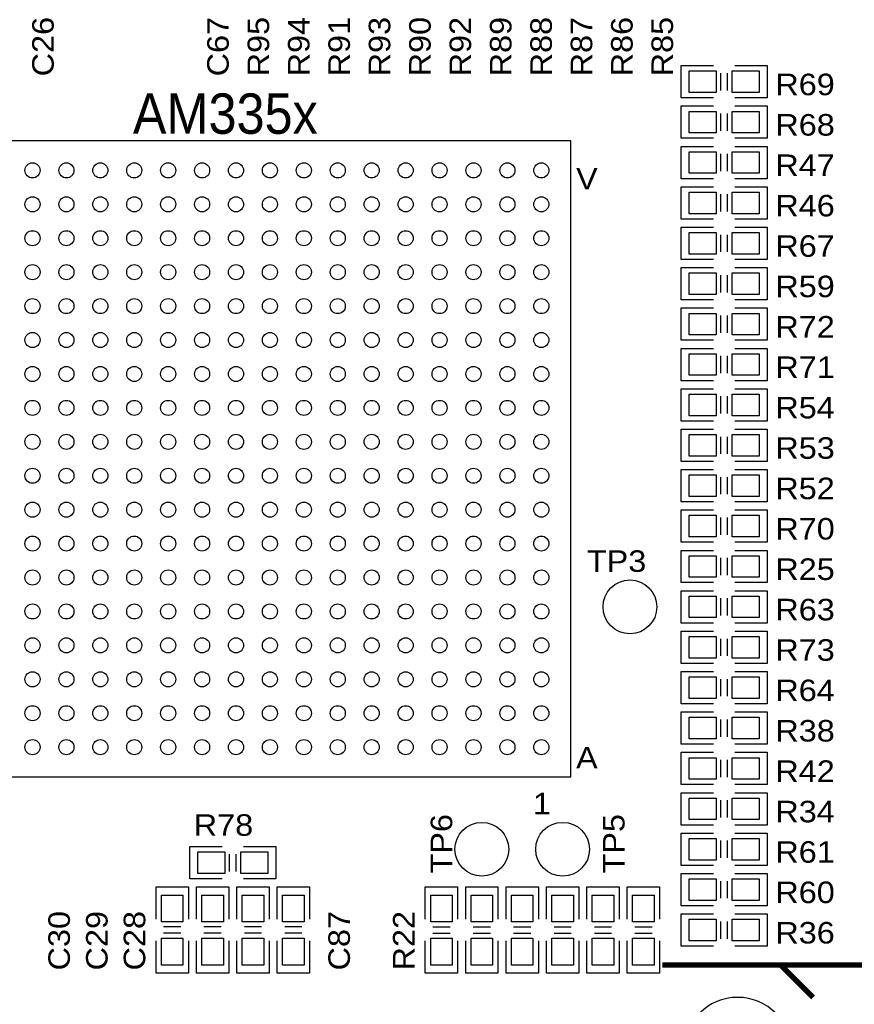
# Model space of a CAD drawing. Extents: x -14006 to 19506, y -9606 to 12409.
# Tile 10 of 29: x -5154 to -2055, y 2997 to 6653. Entities that reach past the tile are written whole.
import ezdxf

# ---------------------------------------------------------------- set-up
doc = ezdxf.new("R2010")
doc.units = 0
doc.layers.add('1', color=7, linetype='CONTINUOUS')

# ---------------------------------------------------------------- blocks, each defined once
blk = doc.blocks.new('FIGURE_SQUARE')
blk.add_lwpolyline([(-0.5, -0.5), (-0.5, 0.5), (0.5, 0.5), (0.5, -0.5)], close=True)
blk = doc.blocks.new('FIGURE_CIRCLE')
blk.add_circle((0, 0), 0.5)

msp = doc.modelspace()

# ---------------------------------------------------------------- linework, layer by layer
at = {"layer": '1'}
for points in [[(-2578, 6362.64), (-2698, 6362.64), (-2698, 6482.64), (-2578, 6482.64)], [(-2498, 6482.64), (-2378, 6482.64), (-2378, 6362.64)], [(-2550, 6390.64), (-2550, 6454.64)], [(-2526, 6390.64), (-2526, 6454.64)], [(-2378, 6362.64), (-2498, 6362.64)], [(-2578, 6212.64), (-2698, 6212.64), (-2698, 6332.64), (-2578, 6332.64)], [(-2498, 6332.64), (-2378, 6332.64), (-2378, 6212.64)], [(-2550, 6240.64), (-2550, 6304.64)], [(-2526, 6240.64), (-2526, 6304.64)], [(-2578, 6062.64), (-2698, 6062.64), (-2698, 6182.64), (-2578, 6182.64)], [(-2378, 6212.64), (-2498, 6212.64)], [(-2498, 6182.64), (-2378, 6182.64), (-2378, 6062.64)], [(-2550, 6090.64), (-2550, 6154.64)], [(-2526, 6090.64), (-2526, 6154.64)], [(-2378, 6062.64), (-2498, 6062.64)], [(-2578, 5912.64), (-2698, 5912.64), (-2698, 6032.64), (-2578, 6032.64)], [(-2550, 5940.64), (-2550, 6004.64)], [(-2526, 5940.64), (-2526, 6004.64)], [(-2498, 6032.64), (-2378, 6032.64), (-2378, 5912.64)], [(-2378, 5912.64), (-2498, 5912.64)], [(-2578, 5762.64), (-2698, 5762.64), (-2698, 5882.64), (-2578, 5882.64)], [(-2550, 5790.64), (-2550, 5854.64)], [(-2526, 5790.64), (-2526, 5854.64)], [(-2498, 5882.64), (-2378, 5882.64), (-2378, 5762.64)], [(-2378, 5762.64), (-2498, 5762.64)], [(-2578, 5612.64), (-2698, 5612.64), (-2698, 5732.64), (-2578, 5732.64)], [(-2550, 5640.64), (-2550, 5704.64)], [(-2526, 5640.64), (-2526, 5704.64)], [(-2498, 5732.64), (-2378, 5732.64), (-2378, 5612.64)], [(-2378, 5612.64), (-2498, 5612.64)], [(-2578, 5462.64), (-2698, 5462.64), (-2698, 5582.64), (-2578, 5582.64)], [(-2498, 5582.64), (-2378, 5582.64), (-2378, 5462.64)], [(-2550, 5490.64), (-2550, 5554.64)], [(-2526, 5490.64), (-2526, 5554.64)], [(-2378, 5462.64), (-2498, 5462.64)], [(-2578, 5312.64), (-2698, 5312.64), (-2698, 5432.64), (-2578, 5432.64)], [(-2498, 5432.64), (-2378, 5432.64), (-2378, 5312.64)], [(-2550, 5340.64), (-2550, 5404.64)], [(-2526, 5340.64), (-2526, 5404.64)], [(-2378, 5312.64), (-2498, 5312.64)], [(-2578, 5162.64), (-2698, 5162.64), (-2698, 5282.64), (-2578, 5282.64)], [(-2498, 5282.64), (-2378, 5282.64), (-2378, 5162.64)], [(-2550, 5190.64), (-2550, 5254.64)], [(-2526, 5190.64), (-2526, 5254.64)], [(-2378, 5162.64), (-2498, 5162.64)], [(-2578, 5012.64), (-2698, 5012.64), (-2698, 5132.64), (-2578, 5132.64)], [(-2498, 5132.64), (-2378, 5132.64), (-2378, 5012.64)], [(-2550, 5040.64), (-2550, 5104.64)], [(-2526, 5040.64), (-2526, 5104.64)], [(-2378, 5012.64), (-2498, 5012.64)], [(-2578, 4862.64), (-2698, 4862.64), (-2698, 4982.64), (-2578, 4982.64)], [(-2498, 4982.64), (-2378, 4982.64), (-2378, 4862.64)], [(-2550, 4890.64), (-2550, 4954.64)], [(-2526, 4890.64), (-2526, 4954.64)], [(-2578, 4712.64), (-2698, 4712.64), (-2698, 4832.64), (-2578, 4832.64)], [(-2378, 4862.64), (-2498, 4862.64)], [(-2498, 4832.64), (-2378, 4832.64), (-2378, 4712.64)], [(-2550, 4740.64), (-2550, 4804.64)], [(-2526, 4740.64), (-2526, 4804.64)], [(-2578, 4562.64), (-2698, 4562.64), (-2698, 4682.64), (-2578, 4682.64)], [(-2378, 4712.64), (-2498, 4712.64)], [(-2498, 4682.64), (-2378, 4682.64), (-2378, 4562.64)], [(-2550, 4590.64), (-2550, 4654.64)], [(-2526, 4590.64), (-2526, 4654.64)], [(-2378, 4562.64), (-2498, 4562.64)], [(-2578, 4412.64), (-2698, 4412.64), (-2698, 4532.64), (-2578, 4532.64)], [(-2550, 4440.64), (-2550, 4504.64)], [(-2526, 4440.64), (-2526, 4504.64)], [(-2498, 4532.64), (-2378, 4532.64), (-2378, 4412.64)], [(-2378, 4412.64), (-2498, 4412.64)], [(-2578, 4262.64), (-2698, 4262.64), (-2698, 4382.64), (-2578, 4382.64)], [(-2550, 4290.64), (-2550, 4354.64)], [(-2526, 4290.64), (-2526, 4354.64)], [(-2498, 4382.64), (-2378, 4382.64), (-2378, 4262.64)], [(-2378, 4262.64), (-2498, 4262.64)], [(-2578, 4112.64), (-2698, 4112.64), (-2698, 4232.64), (-2578, 4232.64)], [(-2550, 4140.64), (-2550, 4204.64)], [(-2526, 4140.64), (-2526, 4204.64)], [(-2498, 4232.64), (-2378, 4232.64), (-2378, 4112.64)], [(-2378, 4112.64), (-2498, 4112.64)], [(-2578, 3962.64), (-2698, 3962.64), (-2698, 4082.64), (-2578, 4082.64)], [(-2498, 4082.64), (-2378, 4082.64), (-2378, 3962.64)], [(-2550, 3990.64), (-2550, 4054.64)], [(-2526, 3990.64), (-2526, 4054.64)], [(-2378, 3962.64), (-2498, 3962.64)], [(-2578, 3812.64), (-2698, 3812.64), (-2698, 3932.64), (-2578, 3932.64)], [(-2498, 3932.64), (-2378, 3932.64), (-2378, 3812.64)], [(-2550, 3840.64), (-2550, 3904.64)], [(-2526, 3840.64), (-2526, 3904.64)], [(-2378, 3812.64), (-2498, 3812.64)], [(-2578, 3662.64), (-2698, 3662.64), (-2698, 3782.64), (-2578, 3782.64)], [(-2498, 3782.64), (-2378, 3782.64), (-2378, 3662.64)], [(-2550, 3690.64), (-2550, 3754.64)], [(-2526, 3690.64), (-2526, 3754.64)], [(-2378, 3662.64), (-2498, 3662.64)], [(-2578, 3512.64), (-2698, 3512.64), (-2698, 3632.64), (-2578, 3632.64)], [(-2498, 3632.64), (-2378, 3632.64), (-2378, 3512.64)], [(-2550, 3540.64), (-2550, 3604.64)], [(-2526, 3540.64), (-2526, 3604.64)], [(-4403, 3462.64), (-4523, 3462.64), (-4523, 3582.64), (-4403, 3582.64)], [(-4375, 3490.64), (-4375, 3554.64)], [(-4351, 3490.64), (-4351, 3554.64)], [(-4323, 3582.64), (-4203, 3582.64), (-4203, 3462.64)], [(-2378, 3512.64), (-2498, 3512.64)], [(-2578, 3362.64), (-2698, 3362.64), (-2698, 3482.64), (-2578, 3482.64)], [(-2498, 3482.64), (-2378, 3482.64), (-2378, 3362.64)], [(-4203, 3462.64), (-4323, 3462.64)], [(-2550, 3390.64), (-2550, 3454.64)], [(-2526, 3390.64), (-2526, 3454.64)], [(-4648, 3312.64), (-4648, 3432.64), (-4528, 3432.64)], [(-4528, 3432.64), (-4528, 3312.64)], [(-4498, 3312.64), (-4498, 3432.64), (-4378, 3432.64)], [(-4378, 3432.64), (-4378, 3312.64)], [(-4348, 3312.64), (-4348, 3432.64), (-4228, 3432.64)], [(-4228, 3432.64), (-4228, 3312.64)], [(-4198, 3312.64), (-4198, 3432.64), (-4078, 3432.64)], [(-4078, 3432.64), (-4078, 3312.64)], [(-3648, 3312.64), (-3648, 3432.64), (-3528, 3432.64), (-3528, 3312.64)], [(-3498, 3312.64), (-3498, 3432.64), (-3378, 3432.64), (-3378, 3312.64)], [(-3348, 3312.64), (-3348, 3432.64), (-3228, 3432.64), (-3228, 3312.64)], [(-3198, 3312.64), (-3198, 3432.64), (-3078, 3432.64), (-3078, 3312.64)], [(-3048, 3312.64), (-3048, 3432.64), (-2928, 3432.64), (-2928, 3312.64)], [(-2898, 3312.64), (-2898, 3432.64), (-2778, 3432.64), (-2778, 3312.64)], [(-2578, 3212.64), (-2698, 3212.64), (-2698, 3332.64), (-2578, 3332.64)], [(-2378, 3362.64), (-2498, 3362.64)], [(-2498, 3332.64), (-2378, 3332.64), (-2378, 3212.64)], [(-2550, 3240.64), (-2550, 3304.64)], [(-2526, 3240.64), (-2526, 3304.64)], [(-4556, 3284.64), (-4620, 3284.64)], [(-4556, 3260.64), (-4620, 3260.64)], [(-4406, 3284.64), (-4470, 3284.64)], [(-4406, 3260.64), (-4470, 3260.64)], [(-4256, 3284.64), (-4320, 3284.64)], [(-4256, 3260.64), (-4320, 3260.64)], [(-4106, 3284.64), (-4170, 3284.64)], [(-4106, 3260.64), (-4170, 3260.64)], [(-3620, 3284.64), (-3556, 3284.64)], [(-3620, 3260.64), (-3556, 3260.64)], [(-3470, 3284.64), (-3406, 3284.64)], [(-3470, 3260.64), (-3406, 3260.64)], [(-3320, 3284.64), (-3256, 3284.64)], [(-3320, 3260.64), (-3256, 3260.64)], [(-3170, 3284.64), (-3106, 3284.64)], [(-3170, 3260.64), (-3106, 3260.64)], [(-3020, 3284.64), (-2956, 3284.64)], [(-3020, 3260.64), (-2956, 3260.64)], [(-2870, 3284.64), (-2806, 3284.64)], [(-2870, 3260.64), (-2806, 3260.64)], [(-4528, 3232.64), (-4528, 3112.64), (-4648, 3112.64), (-4648, 3232.64)], [(-4378, 3232.64), (-4378, 3112.64), (-4498, 3112.64), (-4498, 3232.64)], [(-4228, 3232.64), (-4228, 3112.64), (-4348, 3112.64), (-4348, 3232.64)], [(-4078, 3232.64), (-4078, 3112.64), (-4198, 3112.64), (-4198, 3232.64)], [(-3528, 3232.64), (-3528, 3112.64), (-3648, 3112.64)], [(-3648, 3112.64), (-3648, 3232.64)], [(-3378, 3232.64), (-3378, 3112.64), (-3498, 3112.64)], [(-3498, 3112.64), (-3498, 3232.64)], [(-3228, 3232.64), (-3228, 3112.64), (-3348, 3112.64)], [(-3348, 3112.64), (-3348, 3232.64)], [(-3078, 3232.64), (-3078, 3112.64), (-3198, 3112.64)], [(-3198, 3112.64), (-3198, 3232.64)], [(-2928, 3232.64), (-2928, 3112.64), (-3048, 3112.64)], [(-3048, 3112.64), (-3048, 3232.64)], [(-2778, 3232.64), (-2778, 3112.64), (-2898, 3112.64)], [(-2898, 3112.64), (-2898, 3232.64)], [(-2378, 3212.64), (-2498, 3212.64)]]:
    msp.add_lwpolyline(points, dxfattribs=at)
msp.add_lwpolyline([(-3106.88, 6203.76), (-5469.12, 6203.76), (-5469.12, 3841.52), (-3106.88, 3841.52)], close=True, dxfattribs=at)
at = {"layer": '1', "const_width": 20}
for points in [[(-2208, 3022.64), (-2328, 3142.64), (-2768, 3142.64)], [(-1548, 3022.64), (-1668, 3142.64), (-2328, 3142.64)]]:
    msp.add_lwpolyline(points, dxfattribs=at)
at = {"layer": '1'}
msp.add_lwpolyline([(-2288, 2822.64, 1), (-2688, 2822.64, 1)], format="xyb", close=True, dxfattribs=at)

# ---------------------------------------------------------------- block references
for name, p, xscale, yscale in [('FIGURE_SQUARE', (-2618, 6422.64), 100, 80), ('FIGURE_SQUARE', (-2458, 6422.64), 100, 80), ('FIGURE_SQUARE', (-2618, 6272.64), 100, 80), ('FIGURE_SQUARE', (-2458, 6272.64), 100, 80), ('FIGURE_SQUARE', (-2618, 6122.64), 100, 80), ('FIGURE_SQUARE', (-2458, 6122.64), 100, 80), ('FIGURE_CIRCLE', (-5106.88, 6093.52), 56, 56), ('FIGURE_CIRCLE', (-4980.92, 6093.52), 56, 56), ('FIGURE_CIRCLE', (-4854.92, 6093.52), 56, 56), ('FIGURE_CIRCLE', (-4728.96, 6093.52), 56, 56), ('FIGURE_CIRCLE', (-4602.96, 6093.52), 56, 56), ('FIGURE_CIRCLE', (-4476.96, 6093.52), 56, 56), ('FIGURE_CIRCLE', (-4351, 6093.52), 56, 56), ('FIGURE_CIRCLE', (-4225, 6093.52), 56, 56), ('FIGURE_CIRCLE', (-4099.04, 6093.52), 56, 56), ('FIGURE_CIRCLE', (-3973.04, 6093.52), 56, 56), ('FIGURE_CIRCLE', (-3847.04, 6093.52), 56, 56), ('FIGURE_CIRCLE', (-3721.08, 6093.52), 56, 56), ('FIGURE_CIRCLE', (-3595.08, 6093.52), 56, 56), ('FIGURE_CIRCLE', (-3469.12, 6093.52), 56, 56), ('FIGURE_CIRCLE', (-3343.12, 6093.52), 56, 56), ('FIGURE_CIRCLE', (-3217.12, 6093.52), 56, 56), ('FIGURE_SQUARE', (-2618, 5972.64), 100, 80), ('FIGURE_SQUARE', (-2458, 5972.64), 100, 80), ('FIGURE_CIRCLE', (-5106.88, 5967.52), 56, 56), ('FIGURE_CIRCLE', (-4980.92, 5967.52), 56, 56), ('FIGURE_CIRCLE', (-4854.92, 5967.52), 56, 56), ('FIGURE_CIRCLE', (-4728.96, 5967.52), 56, 56), ('FIGURE_CIRCLE', (-4602.96, 5967.52), 56, 56), ('FIGURE_CIRCLE', (-4476.96, 5967.52), 56, 56), ('FIGURE_CIRCLE', (-4351, 5967.52), 56, 56), ('FIGURE_CIRCLE', (-4225, 5967.52), 56, 56), ('FIGURE_CIRCLE', (-4099.04, 5967.52), 56, 56), ('FIGURE_CIRCLE', (-3973.04, 5967.52), 56, 56), ('FIGURE_CIRCLE', (-3847.04, 5967.52), 56, 56), ('FIGURE_CIRCLE', (-3721.08, 5967.52), 56, 56), ('FIGURE_CIRCLE', (-3595.08, 5967.52), 56, 56), ('FIGURE_CIRCLE', (-3469.12, 5967.52), 56, 56), ('FIGURE_CIRCLE', (-3343.12, 5967.52), 56, 56), ('FIGURE_CIRCLE', (-3217.12, 5967.52), 56, 56), ('FIGURE_CIRCLE', (-5106.88, 5841.52), 56, 56), ('FIGURE_CIRCLE', (-4980.92, 5841.52), 56, 56), ('FIGURE_CIRCLE', (-4854.92, 5841.52), 56, 56), ('FIGURE_CIRCLE', (-4728.96, 5841.52), 56, 56), ('FIGURE_CIRCLE', (-4602.96, 5841.52), 56, 56), ('FIGURE_CIRCLE', (-4476.96, 5841.52), 56, 56), ('FIGURE_CIRCLE', (-4351, 5841.52), 56, 56), ('FIGURE_CIRCLE', (-4225, 5841.52), 56, 56), ('FIGURE_CIRCLE', (-4099.04, 5841.52), 56, 56), ('FIGURE_CIRCLE', (-3973.04, 5841.52), 56, 56), ('FIGURE_CIRCLE', (-3847.04, 5841.52), 56, 56), ('FIGURE_CIRCLE', (-3721.08, 5841.52), 56, 56), ('FIGURE_CIRCLE', (-3595.08, 5841.52), 56, 56), ('FIGURE_CIRCLE', (-3469.12, 5841.52), 56, 56), ('FIGURE_CIRCLE', (-3343.12, 5841.52), 56, 56), ('FIGURE_CIRCLE', (-3217.12, 5841.52), 56, 56), ('FIGURE_SQUARE', (-2618, 5822.64), 100, 80), ('FIGURE_SQUARE', (-2458, 5822.64), 100, 80), ('FIGURE_CIRCLE', (-5106.88, 5715.56), 56, 56), ('FIGURE_CIRCLE', (-4980.92, 5715.56), 56, 56), ('FIGURE_CIRCLE', (-4854.92, 5715.56), 56, 56), ('FIGURE_CIRCLE', (-4728.96, 5715.56), 56, 56), ('FIGURE_CIRCLE', (-4602.96, 5715.56), 56, 56), ('FIGURE_CIRCLE', (-4476.96, 5715.56), 56, 56), ('FIGURE_CIRCLE', (-4351, 5715.56), 56, 56), ('FIGURE_CIRCLE', (-4225, 5715.56), 56, 56), ('FIGURE_CIRCLE', (-4099.04, 5715.56), 56, 56), ('FIGURE_CIRCLE', (-3973.04, 5715.56), 56, 56), ('FIGURE_CIRCLE', (-3847.04, 5715.56), 56, 56), ('FIGURE_CIRCLE', (-3721.08, 5715.56), 56, 56), ('FIGURE_CIRCLE', (-3595.08, 5715.56), 56, 56), ('FIGURE_CIRCLE', (-3469.12, 5715.56), 56, 56), ('FIGURE_CIRCLE', (-3343.12, 5715.56), 56, 56), ('FIGURE_CIRCLE', (-3217.12, 5715.56), 56, 56), ('FIGURE_SQUARE', (-2618, 5672.64), 100, 80), ('FIGURE_SQUARE', (-2458, 5672.64), 100, 80), ('FIGURE_CIRCLE', (-5106.88, 5589.56), 56, 56), ('FIGURE_CIRCLE', (-4980.92, 5589.56), 56, 56), ('FIGURE_CIRCLE', (-4854.92, 5589.56), 56, 56), ('FIGURE_CIRCLE', (-4728.96, 5589.56), 56, 56), ('FIGURE_CIRCLE', (-4602.96, 5589.56), 56, 56), ('FIGURE_CIRCLE', (-4476.96, 5589.56), 56, 56), ('FIGURE_CIRCLE', (-4351, 5589.56), 56, 56), ('FIGURE_CIRCLE', (-4225, 5589.56), 56, 56), ('FIGURE_CIRCLE', (-4099.04, 5589.56), 56, 56), ('FIGURE_CIRCLE', (-3973.04, 5589.56), 56, 56), ('FIGURE_CIRCLE', (-3847.04, 5589.56), 56, 56), ('FIGURE_CIRCLE', (-3721.08, 5589.56), 56, 56), ('FIGURE_CIRCLE', (-3595.08, 5589.56), 56, 56), ('FIGURE_CIRCLE', (-3469.12, 5589.56), 56, 56), ('FIGURE_CIRCLE', (-3343.12, 5589.56), 56, 56), ('FIGURE_CIRCLE', (-3217.12, 5589.56), 56, 56), ('FIGURE_SQUARE', (-2618, 5522.64), 100, 80), ('FIGURE_SQUARE', (-2458, 5522.64), 100, 80), ('FIGURE_CIRCLE', (-5106.88, 5463.6), 56, 56), ('FIGURE_CIRCLE', (-4980.92, 5463.6), 56, 56), ('FIGURE_CIRCLE', (-4854.92, 5463.6), 56, 56), ('FIGURE_CIRCLE', (-4728.96, 5463.6), 56, 56), ('FIGURE_CIRCLE', (-4602.96, 5463.6), 56, 56), ('FIGURE_CIRCLE', (-4476.96, 5463.6), 56, 56), ('FIGURE_CIRCLE', (-4351, 5463.6), 56, 56), ('FIGURE_CIRCLE', (-4225, 5463.6), 56, 56), ('FIGURE_CIRCLE', (-4099.04, 5463.6), 56, 56), ('FIGURE_CIRCLE', (-3973.04, 5463.6), 56, 56), ('FIGURE_CIRCLE', (-3847.04, 5463.6), 56, 56), ('FIGURE_CIRCLE', (-3721.08, 5463.6), 56, 56), ('FIGURE_CIRCLE', (-3595.08, 5463.6), 56, 56), ('FIGURE_CIRCLE', (-3469.12, 5463.6), 56, 56), ('FIGURE_CIRCLE', (-3343.12, 5463.6), 56, 56), ('FIGURE_CIRCLE', (-3217.12, 5463.6), 56, 56), ('FIGURE_SQUARE', (-2618, 5372.64), 100, 80), ('FIGURE_SQUARE', (-2458, 5372.64), 100, 80), ('FIGURE_CIRCLE', (-5106.88, 5337.6), 56, 56), ('FIGURE_CIRCLE', (-4980.92, 5337.6), 56, 56), ('FIGURE_CIRCLE', (-4854.92, 5337.6), 56, 56), ('FIGURE_CIRCLE', (-4728.96, 5337.6), 56, 56), ('FIGURE_CIRCLE', (-4602.96, 5337.6), 56, 56), ('FIGURE_CIRCLE', (-4476.96, 5337.6), 56, 56), ('FIGURE_CIRCLE', (-4351, 5337.6), 56, 56), ('FIGURE_CIRCLE', (-4225, 5337.6), 56, 56), ('FIGURE_CIRCLE', (-4099.04, 5337.6), 56, 56), ('FIGURE_CIRCLE', (-3973.04, 5337.6), 56, 56), ('FIGURE_CIRCLE', (-3847.04, 5337.6), 56, 56), ('FIGURE_CIRCLE', (-3721.08, 5337.6), 56, 56), ('FIGURE_CIRCLE', (-3595.08, 5337.6), 56, 56), ('FIGURE_CIRCLE', (-3469.12, 5337.6), 56, 56), ('FIGURE_CIRCLE', (-3343.12, 5337.6), 56, 56), ('FIGURE_CIRCLE', (-3217.12, 5337.6), 56, 56), ('FIGURE_CIRCLE', (-5106.88, 5211.6), 56, 56), ('FIGURE_CIRCLE', (-4980.92, 5211.6), 56, 56), ('FIGURE_CIRCLE', (-4854.92, 5211.6), 56, 56), ('FIGURE_CIRCLE', (-4728.96, 5211.6), 56, 56), ('FIGURE_CIRCLE', (-4602.96, 5211.6), 56, 56), ('FIGURE_CIRCLE', (-4476.96, 5211.6), 56, 56), ('FIGURE_CIRCLE', (-4351, 5211.6), 56, 56), ('FIGURE_CIRCLE', (-4225, 5211.6), 56, 56), ('FIGURE_CIRCLE', (-4099.04, 5211.6), 56, 56), ('FIGURE_CIRCLE', (-3973.04, 5211.6), 56, 56), ('FIGURE_CIRCLE', (-3847.04, 5211.6), 56, 56), ('FIGURE_CIRCLE', (-3721.08, 5211.6), 56, 56), ('FIGURE_CIRCLE', (-3595.08, 5211.6), 56, 56), ('FIGURE_CIRCLE', (-3469.12, 5211.6), 56, 56), ('FIGURE_CIRCLE', (-3343.12, 5211.6), 56, 56), ('FIGURE_CIRCLE', (-3217.12, 5211.6), 56, 56), ('FIGURE_SQUARE', (-2618, 5222.64), 100, 80), ('FIGURE_SQUARE', (-2458, 5222.64), 100, 80), ('FIGURE_CIRCLE', (-5106.88, 5085.64), 56, 56), ('FIGURE_CIRCLE', (-4980.92, 5085.64), 56, 56), ('FIGURE_CIRCLE', (-4854.92, 5085.64), 56, 56), ('FIGURE_CIRCLE', (-4728.96, 5085.64), 56, 56), ('FIGURE_CIRCLE', (-4602.96, 5085.64), 56, 56), ('FIGURE_CIRCLE', (-4476.96, 5085.64), 56, 56), ('FIGURE_CIRCLE', (-4351, 5085.64), 56, 56), ('FIGURE_CIRCLE', (-4225, 5085.64), 56, 56), ('FIGURE_CIRCLE', (-4099.04, 5085.64), 56, 56), ('FIGURE_CIRCLE', (-3973.04, 5085.64), 56, 56), ('FIGURE_CIRCLE', (-3847.04, 5085.64), 56, 56), ('FIGURE_CIRCLE', (-3721.08, 5085.64), 56, 56), ('FIGURE_CIRCLE', (-3595.08, 5085.64), 56, 56), ('FIGURE_CIRCLE', (-3469.12, 5085.64), 56, 56), ('FIGURE_CIRCLE', (-3343.12, 5085.64), 56, 56), ('FIGURE_CIRCLE', (-3217.12, 5085.64), 56, 56), ('FIGURE_SQUARE', (-2618, 5072.64), 100, 80), ('FIGURE_SQUARE', (-2458, 5072.64), 100, 80), ('FIGURE_CIRCLE', (-5106.88, 4959.64), 56, 56), ('FIGURE_CIRCLE', (-4980.92, 4959.64), 56, 56), ('FIGURE_CIRCLE', (-4854.92, 4959.64), 56, 56), ('FIGURE_CIRCLE', (-4728.96, 4959.64), 56, 56), ('FIGURE_CIRCLE', (-4602.96, 4959.64), 56, 56), ('FIGURE_CIRCLE', (-4476.96, 4959.64), 56, 56), ('FIGURE_CIRCLE', (-4351, 4959.64), 56, 56), ('FIGURE_CIRCLE', (-4225, 4959.64), 56, 56), ('FIGURE_CIRCLE', (-4099.04, 4959.64), 56, 56), ('FIGURE_CIRCLE', (-3973.04, 4959.64), 56, 56), ('FIGURE_CIRCLE', (-3847.04, 4959.64), 56, 56), ('FIGURE_CIRCLE', (-3721.08, 4959.64), 56, 56), ('FIGURE_CIRCLE', (-3595.08, 4959.64), 56, 56), ('FIGURE_CIRCLE', (-3469.12, 4959.64), 56, 56), ('FIGURE_CIRCLE', (-3343.12, 4959.64), 56, 56), ('FIGURE_CIRCLE', (-3217.12, 4959.64), 56, 56), ('FIGURE_SQUARE', (-2618, 4922.64), 100, 80), ('FIGURE_SQUARE', (-2458, 4922.64), 100, 80), ('FIGURE_CIRCLE', (-5106.88, 4833.68), 56, 56), ('FIGURE_CIRCLE', (-4980.92, 4833.68), 56, 56), ('FIGURE_CIRCLE', (-4854.92, 4833.68), 56, 56), ('FIGURE_CIRCLE', (-4728.96, 4833.68), 56, 56), ('FIGURE_CIRCLE', (-4602.96, 4833.68), 56, 56), ('FIGURE_CIRCLE', (-4476.96, 4833.68), 56, 56), ('FIGURE_CIRCLE', (-4351, 4833.68), 56, 56), ('FIGURE_CIRCLE', (-4225, 4833.68), 56, 56), ('FIGURE_CIRCLE', (-4099.04, 4833.68), 56, 56), ('FIGURE_CIRCLE', (-3973.04, 4833.68), 56, 56), ('FIGURE_CIRCLE', (-3847.04, 4833.68), 56, 56), ('FIGURE_CIRCLE', (-3721.08, 4833.68), 56, 56), ('FIGURE_CIRCLE', (-3595.08, 4833.68), 56, 56), ('FIGURE_CIRCLE', (-3469.12, 4833.68), 56, 56), ('FIGURE_CIRCLE', (-3343.12, 4833.68), 56, 56), ('FIGURE_CIRCLE', (-3217.12, 4833.68), 56, 56), ('FIGURE_SQUARE', (-2618, 4772.64), 100, 80), ('FIGURE_SQUARE', (-2458, 4772.64), 100, 80), ('FIGURE_CIRCLE', (-5106.88, 4707.68), 56, 56), ('FIGURE_CIRCLE', (-4980.92, 4707.68), 56, 56), ('FIGURE_CIRCLE', (-4854.92, 4707.68), 56, 56), ('FIGURE_CIRCLE', (-4728.96, 4707.68), 56, 56), ('FIGURE_CIRCLE', (-4602.96, 4707.68), 56, 56), ('FIGURE_CIRCLE', (-4476.96, 4707.68), 56, 56), ('FIGURE_CIRCLE', (-4351, 4707.68), 56, 56), ('FIGURE_CIRCLE', (-4225, 4707.68), 56, 56), ('FIGURE_CIRCLE', (-4099.04, 4707.68), 56, 56), ('FIGURE_CIRCLE', (-3973.04, 4707.68), 56, 56), ('FIGURE_CIRCLE', (-3847.04, 4707.68), 56, 56), ('FIGURE_CIRCLE', (-3721.08, 4707.68), 56, 56), ('FIGURE_CIRCLE', (-3595.08, 4707.68), 56, 56), ('FIGURE_CIRCLE', (-3469.12, 4707.68), 56, 56), ('FIGURE_CIRCLE', (-3343.12, 4707.68), 56, 56), ('FIGURE_CIRCLE', (-3217.12, 4707.68), 56, 56), ('FIGURE_SQUARE', (-2618, 4622.64), 100, 80), ('FIGURE_SQUARE', (-2458, 4622.64), 100, 80), ('FIGURE_CIRCLE', (-5106.88, 4581.68), 56, 56), ('FIGURE_CIRCLE', (-4980.92, 4581.68), 56, 56), ('FIGURE_CIRCLE', (-4854.92, 4581.68), 56, 56), ('FIGURE_CIRCLE', (-4728.96, 4581.68), 56, 56), ('FIGURE_CIRCLE', (-4602.96, 4581.68), 56, 56), ('FIGURE_CIRCLE', (-4476.96, 4581.68), 56, 56), ('FIGURE_CIRCLE', (-4351, 4581.68), 56, 56), ('FIGURE_CIRCLE', (-4225, 4581.68), 56, 56), ('FIGURE_CIRCLE', (-4099.04, 4581.68), 56, 56), ('FIGURE_CIRCLE', (-3973.04, 4581.68), 56, 56), ('FIGURE_CIRCLE', (-3847.04, 4581.68), 56, 56), ('FIGURE_CIRCLE', (-3721.08, 4581.68), 56, 56), ('FIGURE_CIRCLE', (-3595.08, 4581.68), 56, 56), ('FIGURE_CIRCLE', (-3469.12, 4581.68), 56, 56), ('FIGURE_CIRCLE', (-3343.12, 4581.68), 56, 56), ('FIGURE_CIRCLE', (-3217.12, 4581.68), 56, 56), ('FIGURE_CIRCLE', (-2888, 4472.64), 200, 200), ('FIGURE_SQUARE', (-2618, 4472.64), 100, 80), ('FIGURE_SQUARE', (-2458, 4472.64), 100, 80), ('FIGURE_CIRCLE', (-5106.88, 4455.72), 56, 56), ('FIGURE_CIRCLE', (-4980.92, 4455.72), 56, 56), ('FIGURE_CIRCLE', (-4854.92, 4455.72), 56, 56), ('FIGURE_CIRCLE', (-4728.96, 4455.72), 56, 56), ('FIGURE_CIRCLE', (-4602.96, 4455.72), 56, 56), ('FIGURE_CIRCLE', (-4476.96, 4455.72), 56, 56), ('FIGURE_CIRCLE', (-4351, 4455.72), 56, 56), ('FIGURE_CIRCLE', (-4225, 4455.72), 56, 56), ('FIGURE_CIRCLE', (-4099.04, 4455.72), 56, 56), ('FIGURE_CIRCLE', (-3973.04, 4455.72), 56, 56), ('FIGURE_CIRCLE', (-3847.04, 4455.72), 56, 56), ('FIGURE_CIRCLE', (-3721.08, 4455.72), 56, 56), ('FIGURE_CIRCLE', (-3595.08, 4455.72), 56, 56), ('FIGURE_CIRCLE', (-3469.12, 4455.72), 56, 56), ('FIGURE_CIRCLE', (-3343.12, 4455.72), 56, 56), ('FIGURE_CIRCLE', (-3217.12, 4455.72), 56, 56), ('FIGURE_CIRCLE', (-5106.88, 4329.72), 56, 56), ('FIGURE_CIRCLE', (-4980.92, 4329.72), 56, 56), ('FIGURE_CIRCLE', (-4854.92, 4329.72), 56, 56), ('FIGURE_CIRCLE', (-4728.96, 4329.72), 56, 56), ('FIGURE_CIRCLE', (-4602.96, 4329.72), 56, 56), ('FIGURE_CIRCLE', (-4476.96, 4329.72), 56, 56), ('FIGURE_CIRCLE', (-4351, 4329.72), 56, 56), ('FIGURE_CIRCLE', (-4225, 4329.72), 56, 56), ('FIGURE_CIRCLE', (-4099.04, 4329.72), 56, 56), ('FIGURE_CIRCLE', (-3973.04, 4329.72), 56, 56), ('FIGURE_CIRCLE', (-3847.04, 4329.72), 56, 56), ('FIGURE_CIRCLE', (-3721.08, 4329.72), 56, 56), ('FIGURE_CIRCLE', (-3595.08, 4329.72), 56, 56), ('FIGURE_CIRCLE', (-3469.12, 4329.72), 56, 56), ('FIGURE_CIRCLE', (-3343.12, 4329.72), 56, 56), ('FIGURE_CIRCLE', (-3217.12, 4329.72), 56, 56), ('FIGURE_SQUARE', (-2618, 4322.64), 100, 80), ('FIGURE_SQUARE', (-2458, 4322.64), 100, 80), ('FIGURE_CIRCLE', (-5106.88, 4203.76), 56, 56), ('FIGURE_CIRCLE', (-4980.92, 4203.76), 56, 56), ('FIGURE_CIRCLE', (-4854.92, 4203.76), 56, 56), ('FIGURE_CIRCLE', (-4728.96, 4203.76), 56, 56), ('FIGURE_CIRCLE', (-4602.96, 4203.76), 56, 56), ('FIGURE_CIRCLE', (-4476.96, 4203.76), 56, 56), ('FIGURE_CIRCLE', (-4351, 4203.76), 56, 56), ('FIGURE_CIRCLE', (-4225, 4203.76), 56, 56), ('FIGURE_CIRCLE', (-4099.04, 4203.76), 56, 56), ('FIGURE_CIRCLE', (-3973.04, 4203.76), 56, 56), ('FIGURE_CIRCLE', (-3847.04, 4203.76), 56, 56), ('FIGURE_CIRCLE', (-3721.08, 4203.76), 56, 56), ('FIGURE_CIRCLE', (-3595.08, 4203.76), 56, 56), ('FIGURE_CIRCLE', (-3469.12, 4203.76), 56, 56), ('FIGURE_CIRCLE', (-3343.12, 4203.76), 56, 56), ('FIGURE_CIRCLE', (-3217.12, 4203.76), 56, 56), ('FIGURE_SQUARE', (-2618, 4172.64), 100, 80), ('FIGURE_SQUARE', (-2458, 4172.64), 100, 80), ('FIGURE_CIRCLE', (-5106.88, 4077.76), 56, 56), ('FIGURE_CIRCLE', (-4980.92, 4077.76), 56, 56), ('FIGURE_CIRCLE', (-4854.92, 4077.76), 56, 56), ('FIGURE_CIRCLE', (-4728.96, 4077.76), 56, 56), ('FIGURE_CIRCLE', (-4602.96, 4077.76), 56, 56), ('FIGURE_CIRCLE', (-4476.96, 4077.76), 56, 56), ('FIGURE_CIRCLE', (-4351, 4077.76), 56, 56), ('FIGURE_CIRCLE', (-4225, 4077.76), 56, 56), ('FIGURE_CIRCLE', (-4099.04, 4077.76), 56, 56), ('FIGURE_CIRCLE', (-3973.04, 4077.76), 56, 56), ('FIGURE_CIRCLE', (-3847.04, 4077.76), 56, 56), ('FIGURE_CIRCLE', (-3721.08, 4077.76), 56, 56), ('FIGURE_CIRCLE', (-3595.08, 4077.76), 56, 56), ('FIGURE_CIRCLE', (-3469.12, 4077.76), 56, 56), ('FIGURE_CIRCLE', (-3343.12, 4077.76), 56, 56), ('FIGURE_CIRCLE', (-3217.12, 4077.76), 56, 56), ('FIGURE_SQUARE', (-2618, 4022.64), 100, 80), ('FIGURE_SQUARE', (-2458, 4022.64), 100, 80), ('FIGURE_CIRCLE', (-5106.88, 3951.76), 56, 56), ('FIGURE_CIRCLE', (-4980.92, 3951.76), 56, 56), ('FIGURE_CIRCLE', (-4854.92, 3951.76), 56, 56), ('FIGURE_CIRCLE', (-4728.96, 3951.76), 56, 56), ('FIGURE_CIRCLE', (-4602.96, 3951.76), 56, 56), ('FIGURE_CIRCLE', (-4476.96, 3951.76), 56, 56), ('FIGURE_CIRCLE', (-4351, 3951.76), 56, 56), ('FIGURE_CIRCLE', (-4225, 3951.76), 56, 56), ('FIGURE_CIRCLE', (-4099.04, 3951.76), 56, 56), ('FIGURE_CIRCLE', (-3973.04, 3951.76), 56, 56), ('FIGURE_CIRCLE', (-3847.04, 3951.76), 56, 56), ('FIGURE_CIRCLE', (-3721.08, 3951.76), 56, 56), ('FIGURE_CIRCLE', (-3595.08, 3951.76), 56, 56), ('FIGURE_CIRCLE', (-3469.12, 3951.76), 56, 56), ('FIGURE_CIRCLE', (-3343.12, 3951.76), 56, 56), ('FIGURE_CIRCLE', (-3217.12, 3951.76), 56, 56), ('FIGURE_SQUARE', (-2618, 3872.64), 100, 80), ('FIGURE_SQUARE', (-2458, 3872.64), 100, 80), ('FIGURE_SQUARE', (-2618, 3722.64), 100, 80), ('FIGURE_SQUARE', (-2458, 3722.64), 100, 80), ('FIGURE_CIRCLE', (-3438, 3572.64), 200, 200), ('FIGURE_CIRCLE', (-3138, 3572.64), 200, 200), ('FIGURE_SQUARE', (-2618, 3572.64), 100, 80), ('FIGURE_SQUARE', (-2458, 3572.64), 100, 80), ('FIGURE_SQUARE', (-4443, 3522.64), 100, 80), ('FIGURE_SQUARE', (-4283, 3522.64), 100, 80), ('FIGURE_SQUARE', (-2618, 3422.64), 100, 80), ('FIGURE_SQUARE', (-2458, 3422.64), 100, 80), ('FIGURE_SQUARE', (-4588, 3352.64), 80, 100), ('FIGURE_SQUARE', (-4438, 3352.64), 80, 100), ('FIGURE_SQUARE', (-4288, 3352.64), 80, 100), ('FIGURE_SQUARE', (-4138, 3352.64), 80, 100), ('FIGURE_SQUARE', (-3588, 3352.64), 80, 100), ('FIGURE_SQUARE', (-3438, 3352.64), 80, 100), ('FIGURE_SQUARE', (-3288, 3352.64), 80, 100), ('FIGURE_SQUARE', (-3138, 3352.64), 80, 100), ('FIGURE_SQUARE', (-2988, 3352.64), 80, 100), ('FIGURE_SQUARE', (-2838, 3352.64), 80, 100), ('FIGURE_SQUARE', (-2618, 3272.64), 100, 80), ('FIGURE_SQUARE', (-2458, 3272.64), 100, 80), ('FIGURE_SQUARE', (-4588, 3192.64), 80, 100), ('FIGURE_SQUARE', (-4438, 3192.64), 80, 100), ('FIGURE_SQUARE', (-4288, 3192.64), 80, 100), ('FIGURE_SQUARE', (-4138, 3192.64), 80, 100), ('FIGURE_SQUARE', (-3588, 3192.64), 80, 100), ('FIGURE_SQUARE', (-3438, 3192.64), 80, 100), ('FIGURE_SQUARE', (-3288, 3192.64), 80, 100), ('FIGURE_SQUARE', (-3138, 3192.64), 80, 100), ('FIGURE_SQUARE', (-2988, 3192.64), 80, 100), ('FIGURE_SQUARE', (-2838, 3192.64), 80, 100)]:
    msp.add_blockref(name, p, dxfattribs=dict(at, xscale=xscale, yscale=yscale))

# ---------------------------------------------------------------- texts
at = {"layer": '1', "width": 1.125}
for s, p in [('C26', (-5028, 6442.64)), ('C67', (-4378, 6442.64)), ('R95', (-4228, 6442.64)), ('R94', (-4078, 6442.64)), ('R91', (-3928, 6442.64)), ('R93', (-3778, 6442.64)), ('R90', (-3628, 6442.64)), ('R92', (-3478, 6442.64)), ('R89', (-3328, 6442.64)), ('R88', (-3178, 6442.64)), ('R87', (-3028, 6442.64)), ('R86', (-2878, 6442.64)), ('R85', (-2728, 6442.64)), ('TP6', (-3548, 3482.64)), ('TP5', (-2908, 3482.64)), ('C30', (-4968, 3122.64)), ('C29', (-4828, 3122.64)), ('C28', (-4688, 3122.64)), ('C87', (-3928, 3122.64)), ('R22', (-3688, 3122.64))]:
    msp.add_text(s, height=80, rotation=90, dxfattribs=at).set_placement(p)
at = {"layer": '1'}
for s, height, width, p in [('R69', 80, 1.125, (-2348, 6372.64)), ('AM335x', 150, 0.933333, (-4734, 6229.32)), ('R68', 80, 1.125, (-2348, 6222.64)), ('R47', 80, 1.125, (-2348, 6072.64)), ('V', 80, 1.125, (-3088, 6022.64)), ('R46', 80, 1.125, (-2348, 5922.64)), ('R67', 80, 1.125, (-2348, 5772.64)), ('R59', 80, 1.125, (-2348, 5622.64)), ('R72', 80, 1.125, (-2348, 5472.64)), ('R71', 80, 1.125, (-2348, 5322.64)), ('R54', 80, 1.125, (-2348, 5172.64)), ('R53', 80, 1.125, (-2348, 5022.64)), ('R52', 80, 1.125, (-2348, 4872.64)), ('R70', 80, 1.125, (-2348, 4722.64)), ('TP3', 80, 1.125, (-3048, 4602.64)), ('R25', 80, 1.125, (-2348, 4572.64)), ('R63', 80, 1.125, (-2348, 4422.64)), ('R73', 80, 1.125, (-2348, 4272.64)), ('R64', 80, 1.125, (-2348, 4122.64)), ('R38', 80, 1.125, (-2348, 3972.64)), ('A', 80, 1.125, (-3088, 3872.64)), ('R42', 80, 1.125, (-2348, 3822.64)), ('1', 80, 1.125, (-3248, 3702.64)), ('R34', 80, 1.125, (-2348, 3672.64)), ('R78', 80, 1.125, (-4508, 3622.64)), ('R61', 80, 1.125, (-2348, 3522.64)), ('R60', 80, 1.125, (-2348, 3372.64)), ('R36', 80, 1.125, (-2348, 3222.64))]:
    msp.add_text(s, height=height, dxfattribs=dict(at, width=width)).set_placement(p)

doc.saveas('drawing.dxf')
